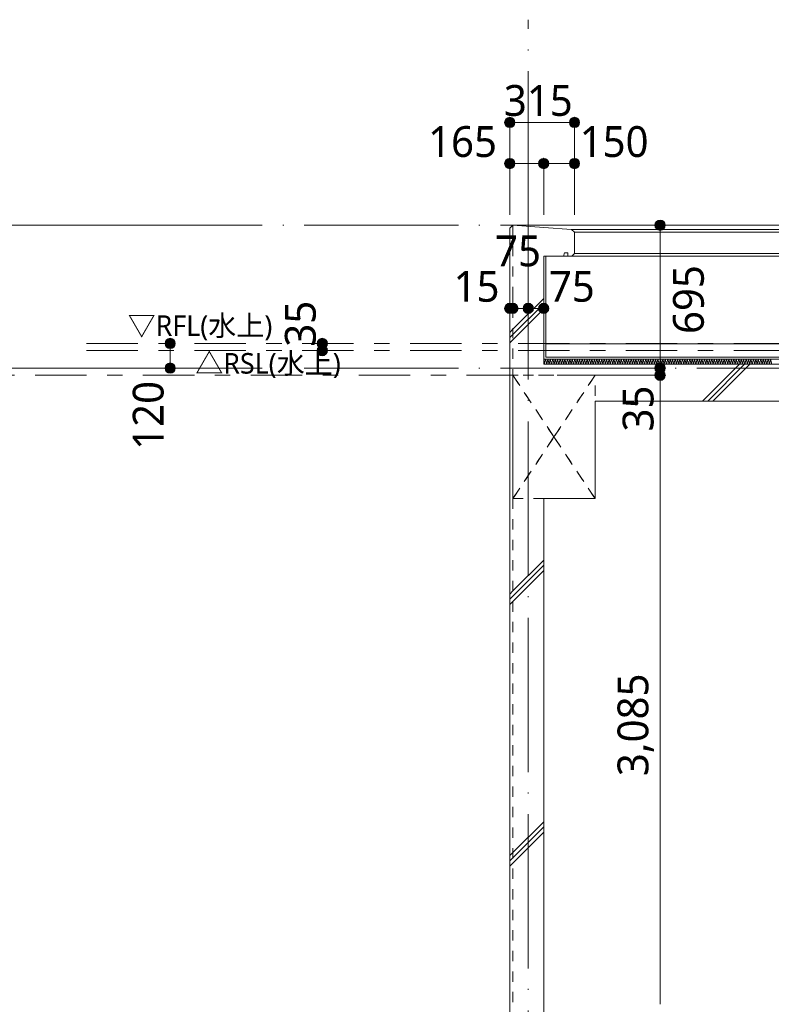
# Model space of a CAD drawing. Header units: millimetres. Extents: x 0 to 841, y 0 to 1188.
# Tile 5 of 98: x 72 to 145, y 402 to 498. Entities that reach past the tile are written whole.
import ezdxf
from ezdxf.xclip import XClip

# ---------------------------------------------------------------- set-up
doc = ezdxf.new("R2010")
doc.units = ezdxf.units.MM
doc.header["$MEASUREMENT"] = 0
doc.header["$XCLIPFRAME"] = 0
for name, pattern in [('Wipeout_Contour', [1000, 0, -1000]), ('二倍長一点鎖線', [10.5, 5, -2, 1.5, -2]), ('通り芯', [19, 15, -2, 0, -2]), ('ＪＷ点線１', [2, 1, -1])]:
    doc.linetypes.add(name, pattern=pattern)
for name, color, linetype, lineweight in [('0_ペン_番号__25', 7, 'Continuous', 15), ('壁-躯体_ペン_番号__141', 7, 'Continuous', 15), ('壁-躯体_ペン_番号__27', 7, 'Continuous', 15), ('壁-躯体_ペン_番号__41', 7, 'Continuous', 13), ('寸法_ペン_番号__45', 7, 'Continuous', 13), ('寸法_ペン_番号__46', 7, 'Continuous', 13), ('屋根_ペン_番号__141', 7, 'Continuous', 15), ('梁_ペン_番号__30', 7, 'Continuous', 15), ('梁_ペン_番号__41', 7, 'Continuous', 13), ('通り芯_ペン_番号__139', 8, 'Continuous', 5)]:
    doc.layers.add(name, color=color, linetype=linetype, lineweight=lineweight)
for name, color, linetype in [('壁-躯体', 7, 'Continuous'), ('寸法', 7, 'Continuous'), ('屋根', 7, 'Continuous'), ('梁', 7, 'Continuous')]:
    doc.layers.add(name, color=color, linetype=linetype)
for name, color, linetype, lineweight, true_color in [('壁-躯体_ペン_番号__169', 253, 'Continuous', 5, 0xaaaaaa), ('壁-躯体_ペン_番号__85', 251, 'Continuous', 5, 0x6a6a6a), ('壁-躯体_ペン_番号__87', 251, 'Continuous', 5, 0x6a6a6a), ('寸法_ペン_番号__85', 251, 'Continuous', 5, 0x6a6a6a), ('屋根_ペン_番号__161', 251, 'Continuous', 5, 0x6a6a6a), ('屋根_ペン_番号__169', 253, 'Continuous', 5, 0xaaaaaa), ('屋根_ペン_番号__174', 253, 'Continuous', 5, 0xaaaaaa), ('屋根_ペン_番号__92', 251, 'Continuous', 5, 0x6a6a6a), ('梁_ペン_番号__169', 253, 'Continuous', 5, 0xaaaaaa), ('線_ペン_番号__85', 251, 'Continuous', 5, 0x6a6a6a)]:
    doc.layers.add(name, color=color, linetype=linetype, lineweight=lineweight, true_color=true_color)
doc.styles.add('GENERATED_STYLE_1', font='meiryo.ttc')
pattern_1 = [(45, (121.78, 213.639), (-12.7279, 12.7279), []), (45, (121.525, 213.894), (-12.7279, 12.7279), []), (45, (121.27, 214.148), (-12.7279, 12.7279), [])]

# ---------------------------------------------------------------- blocks, each defined once
blk = doc.blocks.new('*X91')
at = {"layer": '屋根_ペン_番号__174', "color": 253, "linetype": 'Continuous', "lineweight": 5, "true_color": 0xaaaaaa}
for p, q in [((123.336, 464.322), (123.447, 464.798)), ((123.447, 464.798), (123.574, 464.322)), ((123.574, 464.322), (123.685, 464.798)), ((123.685, 464.798), (123.812, 464.322)), ((123.812, 464.322), (123.923, 464.798)), ((123.923, 464.798), (124.051, 464.322)), ((124.051, 464.322), (124.161, 464.798)), ((124.161, 464.798), (124.289, 464.322)), ((124.289, 464.322), (124.399, 464.798)), ((124.399, 464.798), (124.527, 464.322)), ((124.527, 464.322), (124.637, 464.798)), ((124.637, 464.798), (124.765, 464.322)), ((124.765, 464.322), (124.875, 464.798)), ((124.875, 464.798), (125.003, 464.322)), ((125.003, 464.322), (125.114, 464.798)), ((125.114, 464.798), (125.241, 464.322)), ((125.241, 464.322), (125.352, 464.798)), ((125.352, 464.798), (125.479, 464.322)), ((125.479, 464.322), (125.59, 464.798)), ((125.59, 464.798), (125.717, 464.322)), ((125.717, 464.322), (125.828, 464.798)), ((125.828, 464.798), (125.955, 464.322)), ((125.955, 464.322), (126.066, 464.798)), ((126.066, 464.798), (126.194, 464.322)), ((126.194, 464.322), (126.304, 464.798)), ((126.304, 464.798), (126.432, 464.322)), ((126.432, 464.322), (126.542, 464.798)), ((126.542, 464.798), (126.67, 464.322)), ((126.67, 464.322), (126.78, 464.798)), ((126.78, 464.798), (126.908, 464.322)), ((126.908, 464.322), (127.019, 464.798)), ((127.019, 464.798), (127.146, 464.322)), ((127.146, 464.322), (127.257, 464.798)), ((127.257, 464.798), (127.384, 464.322)), ((127.384, 464.322), (127.495, 464.798)), ((127.495, 464.798), (127.622, 464.322)), ((127.622, 464.322), (127.733, 464.798)), ((127.733, 464.798), (127.86, 464.322)), ((127.86, 464.322), (127.971, 464.798)), ((127.971, 464.798), (128.099, 464.322)), ((128.099, 464.322), (128.209, 464.798)), ((128.209, 464.798), (128.337, 464.322)), ((128.337, 464.322), (128.447, 464.798)), ((128.447, 464.798), (128.575, 464.322)), ((128.575, 464.322), (128.685, 464.798)), ((128.685, 464.798), (128.813, 464.322)), ((128.813, 464.322), (128.923, 464.798)), ((128.923, 464.798), (129.051, 464.322)), ((129.051, 464.322), (129.162, 464.798)), ((129.162, 464.798), (129.289, 464.322)), ((129.289, 464.322), (129.4, 464.798)), ((129.4, 464.798), (129.527, 464.322)), ((129.527, 464.322), (129.638, 464.798)), ((129.638, 464.798), (129.765, 464.322)), ((129.765, 464.322), (129.876, 464.798)), ((129.876, 464.798), (130.003, 464.322)), ((130.003, 464.322), (130.114, 464.798)), ((130.114, 464.798), (130.242, 464.322)), ((130.242, 464.322), (130.352, 464.798)), ((130.352, 464.798), (130.48, 464.322)), ((130.48, 464.322), (130.59, 464.798)), ((130.59, 464.798), (130.718, 464.322)), ((130.718, 464.322), (130.828, 464.798)), ((130.828, 464.798), (130.956, 464.322)), ((130.956, 464.322), (131.067, 464.798)), ((131.067, 464.798), (131.194, 464.322)), ((131.194, 464.322), (131.305, 464.798)), ((131.305, 464.798), (131.432, 464.322)), ((131.432, 464.322), (131.543, 464.798)), ((131.543, 464.798), (131.67, 464.322)), ((131.67, 464.322), (131.781, 464.798)), ((131.781, 464.798), (131.908, 464.322)), ((131.908, 464.322), (132.019, 464.798)), ((132.019, 464.798), (132.147, 464.322)), ((132.147, 464.322), (132.257, 464.798)), ((132.257, 464.798), (132.385, 464.322)), ((132.385, 464.322), (132.495, 464.798)), ((132.495, 464.798), (132.623, 464.322)), ((132.623, 464.322), (132.733, 464.798)), ((132.733, 464.798), (132.861, 464.322)), ((132.861, 464.322), (132.972, 464.798)), ((132.972, 464.798), (133.099, 464.322)), ((133.099, 464.322), (133.21, 464.798)), ((133.21, 464.798), (133.337, 464.322)), ((133.337, 464.322), (133.448, 464.798)), ((133.448, 464.798), (133.575, 464.322)), ((133.575, 464.322), (133.686, 464.798)), ((133.686, 464.798), (133.813, 464.322)), ((133.813, 464.322), (133.924, 464.798)), ((133.924, 464.798), (134.052, 464.322)), ((134.052, 464.322), (134.162, 464.798)), ((134.162, 464.798), (134.29, 464.322)), ((134.29, 464.322), (134.4, 464.798)), ((134.4, 464.798), (134.528, 464.322)), ((134.528, 464.322), (134.638, 464.798)), ((134.638, 464.798), (134.766, 464.322)), ((134.766, 464.322), (134.876, 464.798)), ((134.876, 464.798), (135.004, 464.322)), ((135.004, 464.322), (135.115, 464.798)), ((135.115, 464.798), (135.242, 464.322)), ((135.242, 464.322), (135.353, 464.798)), ((135.353, 464.798), (135.48, 464.322)), ((135.48, 464.322), (135.591, 464.798)), ((135.591, 464.798), (135.718, 464.322)), ((135.718, 464.322), (135.829, 464.798)), ((135.829, 464.798), (135.956, 464.322)), ((135.956, 464.322), (136.067, 464.798)), ((136.067, 464.798), (136.195, 464.322)), ((136.195, 464.322), (136.305, 464.798)), ((136.305, 464.798), (136.433, 464.322)), ((136.433, 464.322), (136.543, 464.798)), ((136.543, 464.798), (136.671, 464.322)), ((136.671, 464.322), (136.781, 464.798)), ((136.781, 464.798), (136.909, 464.322)), ((136.909, 464.322), (137.02, 464.798)), ((137.02, 464.798), (137.147, 464.322)), ((137.147, 464.322), (137.258, 464.798)), ((137.258, 464.798), (137.385, 464.322)), ((137.385, 464.322), (137.496, 464.798)), ((137.496, 464.798), (137.623, 464.322)), ((137.623, 464.322), (137.734, 464.798)), ((137.734, 464.798), (137.861, 464.322)), ((137.861, 464.322), (137.972, 464.798)), ((137.972, 464.798), (138.1, 464.322)), ((138.1, 464.322), (138.21, 464.798)), ((138.21, 464.798), (138.338, 464.322)), ((138.338, 464.322), (138.448, 464.798)), ((138.448, 464.798), (138.576, 464.322)), ((138.576, 464.322), (138.686, 464.798)), ((138.686, 464.798), (138.814, 464.322)), ((138.814, 464.322), (138.925, 464.798)), ((138.925, 464.798), (139.052, 464.322)), ((139.052, 464.322), (139.163, 464.798)), ((139.163, 464.798), (139.29, 464.322)), ((139.29, 464.322), (139.401, 464.798)), ((139.401, 464.798), (139.528, 464.322)), ((139.528, 464.322), (139.639, 464.798)), ((139.639, 464.798), (139.766, 464.322)), ((139.766, 464.322), (139.877, 464.798)), ((139.877, 464.798), (140.005, 464.322)), ((140.005, 464.322), (140.115, 464.798)), ((140.115, 464.798), (140.243, 464.322)), ((140.243, 464.322), (140.353, 464.798)), ((140.353, 464.798), (140.481, 464.322)), ((140.481, 464.322), (140.591, 464.798)), ((140.591, 464.798), (140.719, 464.322)), ((140.719, 464.322), (140.829, 464.798)), ((140.829, 464.798), (140.957, 464.322)), ((140.957, 464.322), (141.068, 464.798)), ((141.068, 464.798), (141.195, 464.322)), ((141.195, 464.322), (141.306, 464.798)), ((141.306, 464.798), (141.433, 464.322)), ((141.433, 464.322), (141.544, 464.798)), ((141.544, 464.798), (141.671, 464.322)), ((141.671, 464.322), (141.782, 464.798)), ((141.782, 464.798), (141.909, 464.322)), ((141.909, 464.322), (142.02, 464.798)), ((142.02, 464.798), (142.148, 464.322)), ((142.148, 464.322), (142.258, 464.798)), ((142.258, 464.798), (142.386, 464.322)), ((142.386, 464.322), (142.496, 464.798)), ((142.496, 464.798), (142.624, 464.322)), ((142.624, 464.322), (142.734, 464.798)), ((142.734, 464.798), (142.862, 464.322)), ((142.862, 464.322), (142.973, 464.798)), ((142.973, 464.798), (143.1, 464.322)), ((143.1, 464.322), (143.211, 464.798)), ((143.211, 464.798), (143.338, 464.322)), ((143.338, 464.322), (143.449, 464.798)), ((143.449, 464.798), (143.576, 464.322)), ((143.576, 464.322), (143.687, 464.798)), ((143.687, 464.798), (143.814, 464.322)), ((143.814, 464.322), (143.925, 464.798)), ((143.925, 464.798), (144.053, 464.322)), ((144.053, 464.322), (144.163, 464.798)), ((144.163, 464.798), (144.291, 464.322)), ((144.291, 464.322), (144.401, 464.798)), ((144.401, 464.798), (144.529, 464.322)), ((144.529, 464.322), (144.639, 464.798)), ((144.639, 464.798), (144.767, 464.322)), ((144.767, 464.322), (144.877, 464.798)), ((144.877, 464.798), (145.005, 464.322)), ((145.005, 464.322), (145.116, 464.798)), ((145.116, 464.798), (145.243, 464.322)), ((145.243, 464.322), (145.354, 464.798)), ((145.354, 464.798), (145.481, 464.322)), ((123.28, 464.532), (123.336, 464.322))]:
    blk.add_line(p, q, dxfattribs=at)
blk = doc.blocks.new('図面_7_7', base_point=(216.78, 313.239))
at = {"layer": '寸法', "linetype": 'Continuous', "lineweight": 0, "true_color": 0x000000}
for points in [[(119.48, 487.839), (119.518, 487.648), (119.626, 487.485), (119.789, 487.377), (119.98, 487.339), (120.171, 487.377), (120.333, 487.485), (120.442, 487.648), (120.48, 487.839), (120.442, 488.03), (120.333, 488.193), (120.171, 488.301), (119.98, 488.339), (119.789, 488.301), (119.626, 488.193), (119.518, 488.03)], [(125.78, 487.839), (125.818, 487.648), (125.926, 487.485), (126.089, 487.377), (126.28, 487.339), (126.471, 487.377), (126.633, 487.485), (126.742, 487.648), (126.78, 487.839), (126.742, 488.03), (126.633, 488.193), (126.471, 488.301), (126.28, 488.339), (126.089, 488.301), (125.926, 488.193), (125.818, 488.03)], [(119.48, 483.839), (119.518, 483.648), (119.626, 483.485), (119.789, 483.377), (119.98, 483.339), (120.171, 483.377), (120.333, 483.485), (120.442, 483.648), (120.48, 483.839), (120.442, 484.03), (120.333, 484.193), (120.171, 484.301), (119.98, 484.339), (119.789, 484.301), (119.626, 484.193), (119.518, 484.03)], [(122.78, 483.839), (122.818, 483.648), (122.926, 483.485), (123.089, 483.377), (123.28, 483.339), (123.471, 483.377), (123.633, 483.485), (123.742, 483.648), (123.78, 483.839), (123.742, 484.03), (123.633, 484.193), (123.471, 484.301), (123.28, 484.339), (123.089, 484.301), (122.926, 484.193), (122.818, 484.03)], [(125.78, 483.839), (125.818, 483.648), (125.926, 483.485), (126.089, 483.377), (126.28, 483.339), (126.471, 483.377), (126.633, 483.485), (126.742, 483.648), (126.78, 483.839), (126.742, 484.03), (126.633, 484.193), (126.471, 484.301), (126.28, 484.339), (126.089, 484.301), (125.926, 484.193), (125.818, 484.03)], [(134.105, 477.839), (134.143, 477.648), (134.251, 477.485), (134.414, 477.377), (134.605, 477.339), (134.796, 477.377), (134.958, 477.485), (135.067, 477.648), (135.105, 477.839), (135.067, 478.03), (134.958, 478.193), (134.796, 478.301), (134.605, 478.339), (134.414, 478.301), (134.251, 478.193), (134.143, 478.03)], [(86.428, 466.339), (86.466, 466.148), (86.574, 465.985), (86.736, 465.877), (86.928, 465.839), (87.119, 465.877), (87.281, 465.985), (87.39, 466.148), (87.428, 466.339), (87.39, 466.53), (87.281, 466.693), (87.119, 466.801), (86.928, 466.839), (86.736, 466.801), (86.574, 466.693), (86.466, 466.53)], [(101.233, 466.339), (101.271, 466.148), (101.379, 465.985), (101.541, 465.877), (101.733, 465.839), (101.924, 465.877), (102.086, 465.985), (102.195, 466.148), (102.233, 466.339), (102.195, 466.53), (102.086, 466.693), (101.924, 466.801), (101.733, 466.839), (101.541, 466.801), (101.379, 466.693), (101.271, 466.53)], [(101.233, 465.639), (101.271, 465.448), (101.379, 465.285), (101.541, 465.177), (101.733, 465.139), (101.924, 465.177), (102.086, 465.285), (102.195, 465.448), (102.233, 465.639), (102.195, 465.83), (102.086, 465.993), (101.924, 466.101), (101.733, 466.139), (101.541, 466.101), (101.379, 465.993), (101.271, 465.83)], [(86.428, 463.939), (86.466, 463.748), (86.574, 463.585), (86.736, 463.477), (86.928, 463.439), (87.119, 463.477), (87.281, 463.585), (87.39, 463.748), (87.428, 463.939), (87.39, 464.13), (87.281, 464.293), (87.119, 464.401), (86.928, 464.439), (86.736, 464.401), (86.574, 464.293), (86.466, 464.13)]]:
    blk.add_hatch(color=18, dxfattribs=at).paths.add_polyline_path(points)
at = {"layer": '寸法_ペン_番号__45', "color": 7, "linetype": 'Continuous', "lineweight": 13}
for centre in [(119.98, 487.839), (126.28, 487.839), (119.98, 483.839), (123.28, 483.839), (126.28, 483.839), (134.605, 477.839), (86.928, 466.339), (101.733, 466.339), (101.733, 465.639), (86.928, 463.939)]:
    blk.add_circle(centre, 0.5, dxfattribs=at)
at = {"layer": '寸法_ペン_番号__85', "color": 251, "linetype": 'Continuous', "lineweight": 5, "true_color": 0x6a6a6a}
for p, q in [((120.48, 487.839), (125.78, 487.839)), ((119.98, 482.839), (119.98, 487.339)), ((126.28, 482.839), (126.28, 487.339)), ((120.48, 483.839), (122.78, 483.839)), ((123.78, 483.839), (125.78, 483.839)), ((119.98, 478.839), (119.98, 483.339)), ((123.28, 478.839), (123.28, 483.339)), ((126.28, 478.839), (126.28, 483.339)), ((91.78, 477.839), (72.28, 477.839)), ((86.928, 464.439), (86.928, 465.839)), ((101.733, 465.639), (101.733, 466.339)), ((91.78, 463.939), (72.28, 463.939))]:
    blk.add_line(p, q, dxfattribs=at)
for p in [(119.98, 488.339), (126.28, 488.339), (119.98, 484.339), (123.28, 484.339), (126.28, 484.339), (135.105, 477.839)]:
    blk.add_point(p, dxfattribs=at)
at = {"layer": '0_ペン_番号__25', "color": 7, "linetype": 'Continuous', "lineweight": 15, "char_height": 2, "attachment_point": 4, "style": 'GENERATED_STYLE_1'}
for s, insert in [('\\A1;{\\pql;\\fMeiryo|b0|i0|c128|p0;\\W1.000000;▽\\fMeiryo|b0|i0|c128|p0;\\W1.000000;RFL(水上)}', (82.788, 467.855)), ('\\A1;{\\pql;\\fMeiryo|b0|i0|c128|p0;\\W1.000000;△RSL(水上)}', (89.369, 464.183))]:
    blk.add_mtext(s, dxfattribs=dict(at, insert=insert))
at = {"layer": '寸法_ペン_番号__46', "color": 7, "linetype": 'Continuous', "lineweight": 13, "char_height": 3, "attachment_point": 7, "style": 'GENERATED_STYLE_1'}
for s, insert, width in [('\\A1;{\\pql;\\fMeiryo|b0|i0|c128|p0;\\W1.000000;315}', (119.403, 488.439), 7.45314), ('\\A1;{\\pql;\\fMeiryo|b0|i0|c128|p0;\\W1.000000;165}', (112.027, 484.439), 7.45314), ('\\A1;{\\pql;\\fMeiryo|b0|i0|c128|p0;\\W1.000000;150}', (126.78, 484.439), 7.45314), ('\\A1;{\\pql;\\fMeiryo|b0|i0|c128|p0;\\W1.000000;15}', (114.511, 470.355), 4.96878)]:
    blk.add_mtext(s, dxfattribs=dict(at, insert=insert, width=width))
at = {"layer": '寸法_ペン_番号__46', "color": 7, "linetype": 'Continuous', "lineweight": 13, "char_height": 3, "attachment_point": 7, "rotation": 90, "style": 'GENERATED_STYLE_1'}
for s, insert, width in [('\\A1;{\\pql;\\fMeiryo|b0|i0|c128|p0;\\W1.000000;695}', (138.904, 467.256), 7.45314), ('\\A1;{\\pql;\\fMeiryo|b0|i0|c128|p0;\\W1.000000;35}', (101.133, 466.025), 4.96878), ('\\A1;{\\pql;\\fMeiryo|b0|i0|c128|p0;\\W1.000000;120}', (86.328, 455.986), 7.45314), ('\\A1;{\\pql;\\fMeiryo|b0|i0|c128|p0;\\W1.000000;3,085}', (134.005, 424.238), 11.334)]:
    blk.add_mtext(s, dxfattribs=dict(at, insert=insert, width=width))
at = {"color": 254, "linetype": 'Wipeout_Contour', "lineweight": 0, "ltscale": 1943.022266}
blk.add_wipeout([(123.28, 464.81), (123.48, 464.81), (123.48, 474.839), (123.28, 474.839)], dxfattribs=at).dxf.layer = '壁-躯体'
at = {"color": 254, "linetype": 'Wipeout_Contour', "lineweight": 0, "ltscale": 2261.160167}
blk.add_wipeout([(119.98, 463.239), (119.98, 400.839), (120.28, 400.839), (120.28, 451.239), (120.28, 463.239)], dxfattribs=at).dxf.layer = '壁-躯体'
at = {"layer": '壁-躯体_ペン_番号__169', "linetype": 'Continuous', "lineweight": 5, "true_color": 0xaaaaaa}
h = blk.add_hatch(dxfattribs=at)
h.set_pattern_fill('コンクリート_構造2_0007', color=253, style=0, pattern_type=2)
h.set_pattern_definition(pattern_1)
h.paths.add_polyline_path([(119.98, 463.239), (119.98, 400.839), (120.28, 400.839), (120.28, 451.239), (120.28, 463.239)])
at = {"color": 254, "linetype": 'Wipeout_Contour', "lineweight": 0, "ltscale": 1942.223012}
blk.add_wipeout([(119.98, 477.539), (119.98, 463.239), (120.28, 463.239), (120.28, 477.839)], dxfattribs=at).dxf.layer = '壁-躯体'
at = {"color": 254, "linetype": 'Wipeout_Contour', "lineweight": 0, "ltscale": 1772.604437}
blk.add_wipeout([(123.28, 451.239), (120.28, 451.239), (120.28, 400.839), (123.28, 400.839)], dxfattribs=at).dxf.layer = '壁-躯体'
at = {"layer": '壁-躯体_ペン_番号__169', "linetype": 'Continuous', "lineweight": 5, "true_color": 0xaaaaaa}
h = blk.add_hatch(dxfattribs=at)
h.set_pattern_fill('コンクリート_構造2_0007', color=253, style=0, pattern_type=2)
h.set_pattern_definition(pattern_1)
h.paths.add_polyline_path([(119.98, 477.539), (119.98, 463.239), (120.28, 463.239), (120.28, 477.839)])
h = blk.add_hatch(dxfattribs=at)
h.set_pattern_fill('コンクリート_構造2_0007', color=253, style=0, pattern_type=2)
h.set_pattern_definition(pattern_1)
h.paths.add_polyline_path([(123.28, 451.239), (120.28, 451.239), (120.28, 400.839), (123.28, 400.839)])
at = {"color": 254, "linetype": 'Wipeout_Contour', "lineweight": 0, "ltscale": 7343.645008}
blk.add_wipeout([(120.28, 463.239), (123.28, 463.239), (123.28, 464.81), (123.28, 474.839), (123.48, 474.839), (125.22, 474.839), (125.32, 475.139), (125.62, 475.139), (125.62, 474.839), (126.019, 474.839), (126.28, 475.099), (126.28, 477.156), (125.997, 477.439), (123.28, 477.629), (120.28, 477.839)], dxfattribs=at).dxf.layer = '壁-躯体'
at = {"layer": '壁-躯体_ペン_番号__169', "linetype": 'Continuous', "lineweight": 5, "true_color": 0xaaaaaa}
h = blk.add_hatch(dxfattribs=at)
h.set_pattern_fill('コンクリート_構造2_0007', color=253, style=0, pattern_type=2)
h.set_pattern_definition(pattern_1)
h.paths.add_polyline_path([(120.28, 463.239), (123.28, 463.239), (123.28, 464.81), (123.28, 474.839), (123.48, 474.839), (125.22, 474.839), (125.32, 475.139), (125.62, 475.139), (125.62, 474.839), (126.019, 474.839), (126.28, 475.099), (126.28, 477.156), (125.997, 477.439), (123.28, 477.629), (120.28, 477.839)])
at = {"layer": '寸法', "linetype": 'Continuous', "lineweight": 0, "true_color": 0x000000}
for points in [[(119.48, 469.755), (119.518, 469.564), (119.626, 469.402), (119.789, 469.293), (119.98, 469.255), (120.171, 469.293), (120.333, 469.402), (120.442, 469.564), (120.48, 469.755), (120.442, 469.947), (120.333, 470.109), (120.171, 470.217), (119.98, 470.255), (119.789, 470.217), (119.626, 470.109), (119.518, 469.947)], [(119.78, 469.755), (119.818, 469.564), (119.926, 469.402), (120.089, 469.293), (120.28, 469.255), (120.471, 469.293), (120.633, 469.402), (120.742, 469.564), (120.78, 469.755), (120.742, 469.947), (120.633, 470.109), (120.471, 470.217), (120.28, 470.255), (120.089, 470.217), (119.926, 470.109), (119.818, 469.947)], [(121.28, 469.755), (121.318, 469.564), (121.426, 469.402), (121.589, 469.293), (121.78, 469.255), (121.971, 469.293), (122.133, 469.402), (122.242, 469.564), (122.28, 469.755), (122.242, 469.947), (122.133, 470.109), (121.971, 470.217), (121.78, 470.255), (121.589, 470.217), (121.426, 470.109), (121.318, 469.947)], [(122.78, 469.755), (122.818, 469.564), (122.926, 469.402), (123.089, 469.293), (123.28, 469.255), (123.471, 469.293), (123.633, 469.402), (123.742, 469.564), (123.78, 469.755), (123.742, 469.947), (123.633, 470.109), (123.471, 470.217), (123.28, 470.255), (123.089, 470.217), (122.926, 470.109), (122.818, 469.947)]]:
    blk.add_hatch(color=18, dxfattribs=at).paths.add_polyline_path(points)
at = {"layer": '壁-躯体_ペン_番号__27', "color": 7, "linetype": 'Continuous', "lineweight": 15}
for p, q in [((120.28, 477.839), (119.98, 477.539)), ((125.997, 477.439), (126.28, 477.156)), ((126.28, 477.156), (126.28, 475.099)), ((123.48, 474.839), (123.28, 474.839)), ((125.22, 474.839), (123.48, 474.839)), ((125.32, 475.139), (125.22, 474.839)), ((125.62, 475.139), (125.32, 475.139)), ((125.62, 475.139), (125.62, 474.839)), ((126.019, 474.839), (125.62, 474.839)), ((126.28, 475.099), (126.019, 474.839))]:
    blk.add_line(p, q, dxfattribs=at)
at = {"layer": '壁-躯体_ペン_番号__27', "color": 7, "linetype": 'Continuous', "lineweight": 15, "flags": 128}
blk.add_lwpolyline([(120.28, 477.839), (123.28, 477.629), (125.997, 477.439)], dxfattribs=at)
at = {"layer": '壁-躯体_ペン_番号__85', "color": 251, "linetype": '通り芯', "lineweight": 5, "true_color": 0x6a6a6a}
blk.add_line((61.78, 477.839), (401.78, 477.839), dxfattribs=at)
at = {"layer": '壁-躯体_ペン_番号__87', "color": 251, "linetype": 'Continuous', "lineweight": 5, "true_color": 0x6a6a6a}
for p, q in [((120.28, 477.839), (359.28, 477.839)), ((125.997, 477.439), (353.563, 477.439)), ((126.28, 477.156), (353.28, 477.156)), ((125.22, 474.839), (125.62, 474.839)), ((126.019, 474.839), (353.54, 474.839)), ((126.28, 475.099), (353.28, 475.099))]:
    blk.add_line(p, q, dxfattribs=at)
at = {"layer": '寸法_ペン_番号__45', "color": 7, "linetype": 'Continuous', "lineweight": 13}
for centre in [(119.98, 469.755), (120.28, 469.755), (121.78, 469.755), (123.28, 469.755)]:
    blk.add_circle(centre, 0.5, dxfattribs=at)
at = {"layer": '寸法_ペン_番号__85', "color": 251, "linetype": 'Continuous', "lineweight": 5, "true_color": 0x6a6a6a}
for p, q in [((134.105, 477.839), (124.605, 477.839)), ((119.98, 470.255), (119.98, 471.755)), ((120.28, 470.255), (120.28, 471.755)), ((121.78, 470.255), (121.78, 471.755)), ((123.28, 470.255), (123.28, 471.755)), ((119.98, 469.755), (119.98, 469.755)), ((120.78, 469.755), (121.28, 469.755)), ((122.28, 469.755), (122.78, 469.755))]:
    blk.add_line(p, q, dxfattribs=at)
for p in [(119.98, 469.255), (120.28, 469.255), (121.78, 469.255), (123.28, 469.255)]:
    blk.add_point(p, dxfattribs=at)
at = {"layer": '屋根_ペン_番号__92', "color": 251, "linetype": 'Continuous', "lineweight": 5, "true_color": 0x6a6a6a}
blk.add_line((356.08, 466.315), (123.48, 466.315), dxfattribs=at)
at = {"layer": '線_ペン_番号__85', "color": 251, "linetype": '二倍長一点鎖線', "lineweight": 5, "true_color": 0x6a6a6a}
for p, q in [((78.78, 466.339), (347.853, 466.339)), ((78.78, 465.639), (347.853, 465.639))]:
    blk.add_line(p, q, dxfattribs=at)
at = {"layer": '通り芯_ペン_番号__139', "color": 8, "linetype": '通り芯', "lineweight": 5}
blk.add_line((121.78, 477.839), (121.78, 497.839), dxfattribs=at)
at = {"layer": '寸法_ペン_番号__46', "color": 7, "linetype": 'Continuous', "lineweight": 13, "char_height": 3, "width": 4.96878, "attachment_point": 7, "style": 'GENERATED_STYLE_1'}
for insert in [(118.546, 473.805), (123.78, 470.355)]:
    blk.add_mtext('\\A1;{\\pql;\\fMeiryo|b0|i0|c128|p0;\\W1.000000;75}', dxfattribs=dict(at, insert=insert))
at = {"color": 254, "linetype": 'Wipeout_Contour', "lineweight": 0, "ltscale": 1990.054258}
blk.add_wipeout([(123.48, 465.01), (123.48, 464.81), (219.28, 464.81), (219.28, 465.01)], dxfattribs=at).dxf.layer = '屋根'
at = {"color": 254, "linetype": 'Wipeout_Contour', "lineweight": 0, "ltscale": 3963.718161}
blk.add_wipeout([(123.28, 464.31), (123.28, 463.239), (128.28, 463.239), (128.28, 460.71), (214.28, 460.71), (214.28, 463.239), (219.28, 463.239), (219.28, 464.31)], dxfattribs=at).dxf.layer = '屋根'
at = {"layer": '寸法', "linetype": 'Continuous', "lineweight": 0, "true_color": 0x000000}
blk.add_hatch(color=18, dxfattribs=at).paths.add_polyline_path([(134.105, 463.239), (134.143, 463.048), (134.251, 462.885), (134.414, 462.777), (134.605, 462.739), (134.796, 462.777), (134.958, 462.885), (135.067, 463.048), (135.105, 463.239), (135.067, 463.43), (134.958, 463.593), (134.796, 463.701), (134.605, 463.739), (134.414, 463.701), (134.251, 463.593), (134.143, 463.43)])
at = {"layer": '屋根_ペン_番号__169', "linetype": 'Continuous', "lineweight": 5, "true_color": 0xaaaaaa}
h = blk.add_hatch(dxfattribs=at)
h.set_pattern_fill('コンクリート_構造2_0007', color=253, style=0, pattern_type=2)
h.set_pattern_definition(pattern_1)
h.paths.add_polyline_path([(123.28, 464.31), (123.28, 463.239), (128.28, 463.239), (128.28, 460.71), (214.28, 460.71), (214.28, 463.239), (219.28, 463.239), (219.28, 464.31)])
at = {"layer": '寸法_ペン_番号__45', "color": 7, "linetype": 'Continuous', "lineweight": 13}
blk.add_circle((134.605, 463.239), 0.5, dxfattribs=at)
at = {"layer": '寸法_ペン_番号__85', "color": 251, "linetype": 'Continuous', "lineweight": 5, "true_color": 0x6a6a6a}
for p, q in [((134.605, 463.239), (134.605, 463.439)), ((134.605, 402.039), (134.605, 462.739))]:
    blk.add_line(p, q, dxfattribs=at)
blk.add_point((135.105, 463.239), dxfattribs=at)
at = {"layer": '寸法_ペン_番号__46', "color": 7, "linetype": 'Continuous', "lineweight": 13, "insert": (134.005, 457.77), "char_height": 3, "width": 4.96878, "attachment_point": 7, "rotation": 90, "style": 'GENERATED_STYLE_1'}
blk.add_mtext('\\A1;{\\pql;\\fMeiryo|b0|i0|c128|p0;\\W1.000000;35}', dxfattribs=at)
at = {"color": 254, "linetype": 'Wipeout_Contour', "lineweight": 0, "ltscale": 2470.184826}
blk.add_wipeout([(123.48, 464.81), (123.28, 464.81), (123.28, 464.31), (219.28, 464.31), (219.28, 464.81)], dxfattribs=at).dxf.layer = '屋根'
at = {"color": 254, "linetype": 'Wipeout_Contour', "lineweight": 0, "ltscale": 1895.375651}
blk.add_wipeout([(128.28, 463.239), (120.28, 463.239), (120.28, 451.239), (128.28, 451.239)], dxfattribs=at).dxf.layer = '梁'
at = {"layer": '寸法', "linetype": 'Continuous', "lineweight": 0, "true_color": 0x000000}
blk.add_hatch(color=18, dxfattribs=at).paths.add_polyline_path([(134.105, 463.939), (134.143, 463.748), (134.251, 463.585), (134.414, 463.477), (134.605, 463.439), (134.796, 463.477), (134.958, 463.585), (135.067, 463.748), (135.105, 463.939), (135.067, 464.13), (134.958, 464.293), (134.796, 464.401), (134.605, 464.439), (134.414, 464.401), (134.251, 464.293), (134.143, 464.13)])
at = {"layer": '梁_ペン_番号__169', "linetype": 'Continuous', "lineweight": 5, "true_color": 0xaaaaaa}
h = blk.add_hatch(dxfattribs=at)
h.set_pattern_fill('コンクリート_構造2_0007', color=253, style=0, pattern_type=2)
h.set_pattern_definition(pattern_1)
h.paths.add_polyline_path([(128.28, 463.239), (120.28, 463.239), (120.28, 451.239), (128.28, 451.239)])
at = {"layer": '壁-躯体_ペン_番号__141', "color": 7, "linetype": 'ＪＷ点線１', "lineweight": 15}
blk.add_line((120.28, 477.839), (120.28, 463.239), dxfattribs=at)
at = {"layer": '壁-躯体_ペン_番号__141', "color": 7, "linetype": 'Continuous', "lineweight": 15}
for p, q in [((119.98, 463.239), (119.98, 400.839)), ((123.28, 451.239), (123.28, 400.839))]:
    blk.add_line(p, q, dxfattribs=at)
at = {"layer": '壁-躯体_ペン_番号__27', "color": 7, "linetype": 'Continuous', "lineweight": 15}
for p, q in [((119.98, 477.539), (119.98, 463.239)), ((123.48, 474.839), (123.48, 465.01))]:
    blk.add_line(p, q, dxfattribs=at)
at = {"layer": '壁-躯体_ペン_番号__27', "color": 7, "linetype": 'Continuous', "lineweight": 15, "flags": 128}
blk.add_lwpolyline([(123.28, 474.839), (123.28, 464.81), (123.28, 464.31)], dxfattribs=at)
at = {"layer": '壁-躯体_ペン_番号__41', "color": 7, "linetype": 'ＪＷ点線１', "lineweight": 13}
blk.add_line((120.28, 451.239), (120.28, 400.839), dxfattribs=at)
at = {"layer": '壁-躯体_ペン_番号__85', "color": 251, "linetype": '通り芯', "lineweight": 5, "true_color": 0x6a6a6a}
blk.add_line((61.78, 463.939), (401.78, 463.939), dxfattribs=at)
at = {"layer": '寸法_ペン_番号__45', "color": 7, "linetype": 'Continuous', "lineweight": 13}
blk.add_circle((134.605, 463.939), 0.5, dxfattribs=at)
at = {"layer": '寸法_ペン_番号__85', "color": 251, "linetype": 'Continuous', "lineweight": 5, "true_color": 0x6a6a6a}
for p, q in [((134.605, 464.439), (134.605, 477.339)), ((134.105, 463.939), (124.605, 463.939)), ((134.105, 463.239), (124.605, 463.239))]:
    blk.add_line(p, q, dxfattribs=at)
blk.add_point((135.105, 463.939), dxfattribs=at)
at = {"layer": '屋根_ペン_番号__141', "color": 7, "linetype": 'Continuous', "lineweight": 15}
for p, q in [((219.28, 465.01), (123.48, 465.01)), ((219.28, 464.31), (123.28, 464.31)), ((214.28, 460.71), (128.28, 460.71))]:
    blk.add_line(p, q, dxfattribs=at)
at = {"layer": '屋根_ペン_番号__161', "color": 251, "linetype": 'Continuous', "lineweight": 5, "true_color": 0x6a6a6a, "flags": 128}
blk.add_lwpolyline([(219.28, 464.81), (123.48, 464.81), (123.28, 464.81)], dxfattribs=at)
at = {"layer": '梁_ペン_番号__30', "color": 7, "linetype": 'Continuous', "lineweight": 15}
for p, q in [((120.28, 463.239), (120.28, 451.239)), ((128.28, 460.71), (128.28, 451.239)), ((128.28, 451.239), (123.28, 451.239))]:
    blk.add_line(p, q, dxfattribs=at)
at = {"layer": '梁_ペン_番号__41', "color": 7, "linetype": 'ＪＷ点線１', "lineweight": 13}
for p, q in [((120.28, 463.239), (124.28, 457.239)), ((128.28, 463.239), (120.28, 463.239)), ((120.28, 463.239), (120.28, 451.239)), ((124.28, 457.239), (120.28, 463.239)), ((128.28, 463.239), (124.28, 457.239)), ((124.28, 457.239), (128.28, 463.239)), ((128.28, 451.239), (128.28, 463.239)), ((124.28, 457.239), (120.28, 451.239)), ((120.28, 451.239), (124.28, 457.239)), ((128.28, 451.239), (124.28, 457.239)), ((124.28, 457.239), (128.28, 451.239)), ((120.28, 451.239), (128.28, 451.239))]:
    blk.add_line(p, q, dxfattribs=at)
at = {"layer": '線_ペン_番号__85', "color": 251, "linetype": '二倍長一点鎖線', "lineweight": 5, "true_color": 0x6a6a6a}
blk.add_line((31.78, 463.239), (136.28, 463.239), dxfattribs=at)
at = {"layer": '通り芯_ペン_番号__139', "color": 8, "linetype": '通り芯', "lineweight": 5}
blk.add_line((121.78, 477.839), (121.78, 158.639), dxfattribs=at)
at = {"layer": '壁-躯体', "color": 7, "linetype": 'Continuous', "lineweight": 5}
blk.add_blockref('*X91', (0, 0), dxfattribs=at)

msp = doc.modelspace()

# ---------------------------------------------------------------- block references
at = {"color": 7, "linetype": 'Continuous', "lineweight": 5}
ref = msp.add_blockref('図面_7_7', (216.78, 313.239), dxfattribs=at)
XClip(ref).set_block_clipping_path([(31.7799017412, 128.6389561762), (401.7799017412, 497.8389578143)])

doc.saveas('drawing.dxf')
